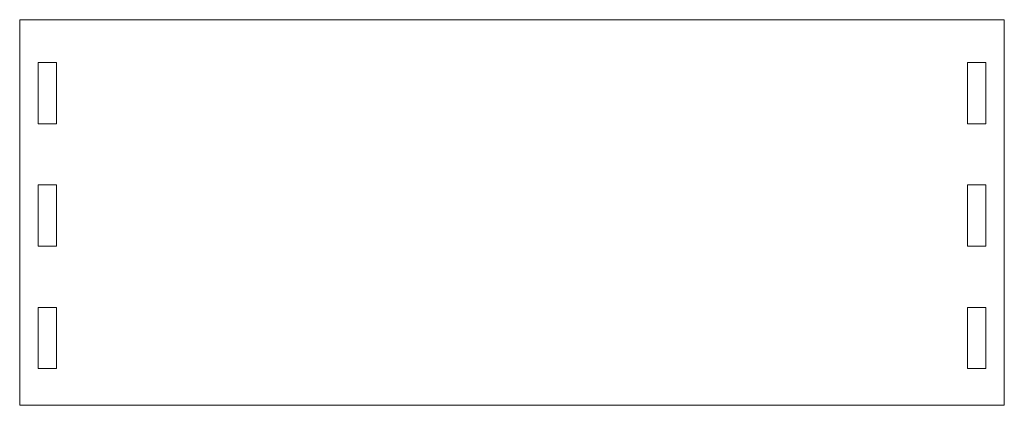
# Model space of a CAD drawing. Header units: millimetres. Extents: x 275 to 436, y 252 to 315.
import ezdxf

# ---------------------------------------------------------------- set-up
doc = ezdxf.new("R2010")
doc.units = ezdxf.units.MM

msp = doc.modelspace()

# ---------------------------------------------------------------- linework, layer by layer
at = {"color": 7, "linetype": 'Continuous', "lineweight": 15}
for p, q in [((274.9, 314.59), (274.9, 251.59)), ((435.9, 314.59), (274.9, 314.59)), ((435.9, 251.59), (435.9, 314.59)), ((277.9, 307.59), (277.9, 297.59)), ((280.9, 307.59), (277.9, 307.59)), ((280.9, 297.59), (280.9, 307.59)), ((432.9, 307.59), (429.9, 307.59)), ((429.9, 307.59), (429.9, 297.59)), ((432.9, 297.59), (432.9, 307.59)), ((277.9, 297.59), (280.9, 297.59)), ((429.9, 297.59), (432.9, 297.59)), ((277.9, 287.59), (277.9, 277.59)), ((280.9, 287.59), (277.9, 287.59)), ((280.9, 277.59), (280.9, 287.59)), ((432.9, 287.59), (429.9, 287.59)), ((429.9, 287.59), (429.9, 277.59)), ((432.9, 277.59), (432.9, 287.59)), ((277.9, 277.59), (280.9, 277.59)), ((429.9, 277.59), (432.9, 277.59)), ((277.9, 267.59), (277.9, 257.59)), ((280.9, 267.59), (277.9, 267.59)), ((280.9, 257.59), (280.9, 267.59)), ((432.9, 267.59), (429.9, 267.59)), ((429.9, 267.59), (429.9, 257.59)), ((432.9, 257.59), (432.9, 267.59)), ((277.9, 257.59), (280.9, 257.59)), ((429.9, 257.59), (432.9, 257.59)), ((274.9, 251.59), (435.9, 251.59))]:
    msp.add_line(p, q, dxfattribs=at)

doc.saveas('drawing.dxf')
